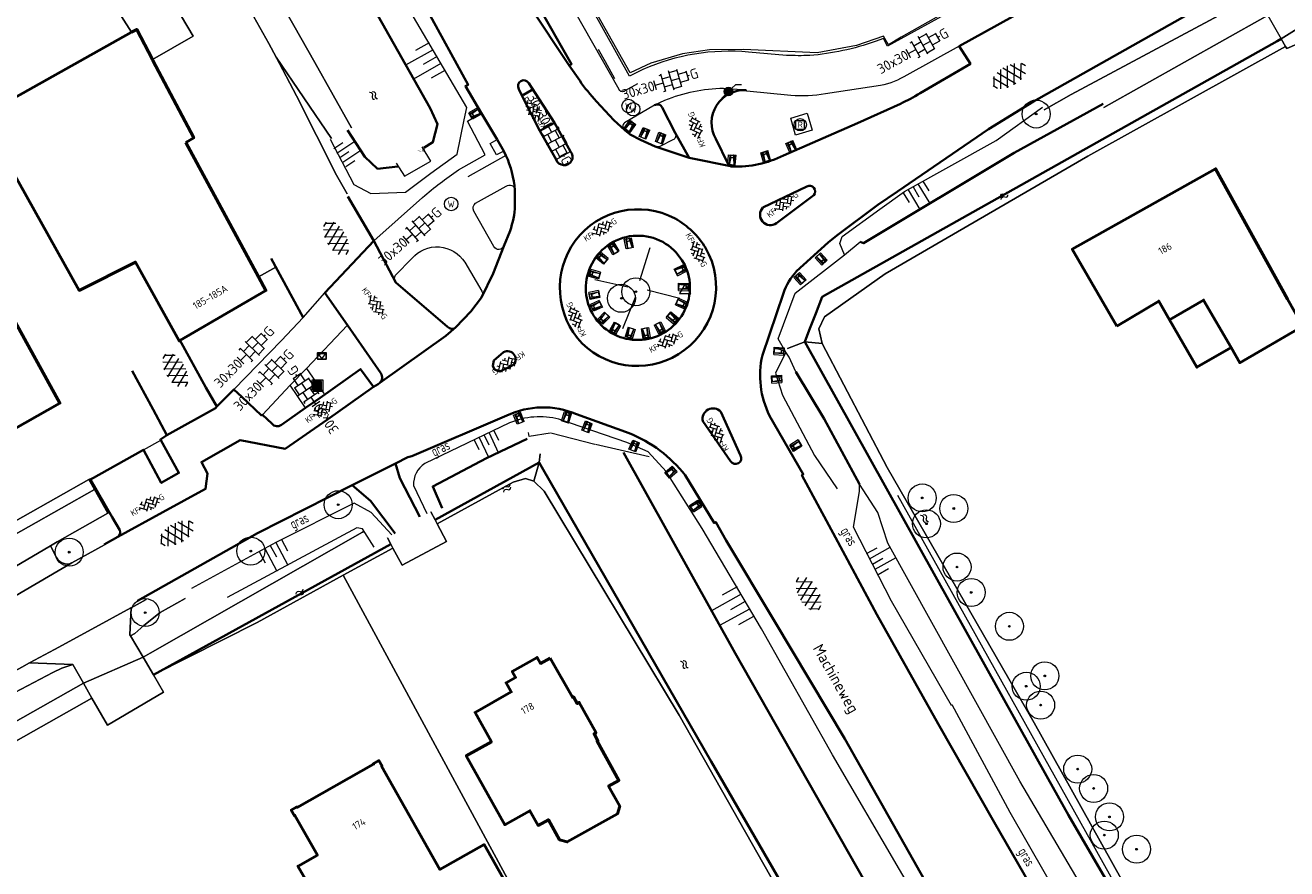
# Model space of a CAD drawing. Header units: metres. Extents: x 113441 to 115918, y 474822 to 477887.
# Tile 41 of 145: x 114567 to 114680, y 476034 to 476109. Entities that reach past the tile are written whole.
import ezdxf
from ezdxf.enums import TextEntityAlignment as Align

# ---------------------------------------------------------------- set-up
doc = ezdxf.new("R2010")
doc.units = ezdxf.units.M
doc.layers.get('0').update_dxf_attribs({"color": 252})
for name, color, linetype, lineweight in [('B-WE-GK-BESCHOEIING-G', 252, 'GK-BESCHOEIING', 35), ('B-WE-GK-KEERWAND_DAMWAND_STAAL-G', 30, 'Continuous', 18), ('B-WE-GR-BOOM-S', 90, 'Continuous', 13), ('B-WE-GR-GRAS-GV', 252, 'Continuous', 13), ('B-WE-GR-GROENVOORZIENING-GV', 252, 'Continuous', 18), ('B-WE-GW-TALUD-S', 90, 'Continuous', 18), ('B-WE-GW-TALUD_KRUIN-G', 252, 'Continuous', 18), ('B-WE-IE-MEUBILAIR_WEGMEUBILAIR_AFVALBAK-S', 7, 'Continuous', 18), ('B-WE-IE-MEUBILAIR_WEGMEUBILAIR_BRIEVENBUS-S', 7, 'Continuous', 18), ('B-WE-IE-MEUBILAIR_WEGMEUBILAIR_PARKEERMAATREGEL-S', 7, 'Continuous', 18), ('B-WE-IE-MEUBILAIR_WEGMEUBILAIR_RECLAMEZUIL-S', 7, 'Continuous', 18), ('B-WE-IE-TERREINAFSCHEIDING_KUNSTMATIG_HEKWERK-G', 252, 'IE-TERREINAFSCHEIDING-KUNSTMATIG', 18), ('B-WE-IE-TERREINAFSCHEIDING_NATUURLIJK_HAAG-G', 60, 'IE-TERREINAFSCHEIDING-NATUURLIJK-HAAG', 18), ('B-WE-KL-WATER_STRAATPOT-S', 170, 'Continuous', 18), ('B-WE-KW-KUNSTWERK-G', 170, 'Continuous', 18), ('B-WE-KW-KUNSTWERK_DEK-GV', 252, 'Continuous', 18), ('B-WE-KW-KUNSTWERK_LANDHOOFD-GV', 252, 'Continuous', 18), ('B-WE-MO-ONDERZOEK_PEILBUIS-S', 150, 'Continuous', 18), ('B-WE-OG-BEBOUWING-GV', 7, 'Continuous', 50), ('B-WE-OG-BEBOUWING-T18', 7, 'Continuous', 50), ('B-WE-OG-BEBOUWING_LUIFEL-GV', 7, 'Continuous', 50), ('B-WE-OG-INFO-T18', 7, 'Continuous', 18), ('B-WE-OG-TERREIN_ERF-GV', 252, 'Continuous', 18), ('B-WE-OG-TOPOGRAFIE-T18', 7, 'Continuous', 18), ('B-WE-OG-TOPOGRAFIE_PIKET-S', 7, 'Continuous', 18), ('B-WE-OG-WATER-GV', 252, 'Continuous', 18), ('B-WE-OG-WATER-S', 130, 'Continuous', 18), ('B-WE-OG-WATER_SLOOT-G', 120, 'Continuous', 18), ('B-WE-OG-WATER_SLOOT-GV', 252, 'Continuous', 18), ('B-WE-OG-WATERPEIL-T18', 150, 'Continuous', 35), ('B-WE-VH-KANTOPSLUITING_ELEMENT_VERLAAGDEBAND-G', 252, 'Continuous', 18), ('B-WE-VH-KANTOPSLUITING_INRITBAND-G', 210, 'Continuous', 18), ('B-WE-VH-KANTVERHARDING_ASFALT-G', 60, 'Continuous', 35), ('B-WE-VH-KANTVERHARDING_BETONSTRAATSTEEN-G', 60, 'Continuous', 35), ('B-WE-VH-KANTVERHARDING_GRIND-G', 60, 'Continuous', 35), ('B-WE-VH-KANTVERHARDING_TEGEL-G', 60, 'Continuous', 18), ('B-WE-VH-VERHARDING_ASFALT-S', 252, 'Continuous', 18), ('B-WE-VH-VERHARDING_BETONSTRAATSTEEN-S', 252, 'Continuous', 18), ('B-WE-VH-VERHARDING_GESLOTEN-GV', 252, 'Continuous', 18), ('B-WE-VH-VERHARDING_HALFVERHARDING-GV', 252, 'Continuous', 18), ('B-WE-VH-VERHARDING_OPEN-GV', 252, 'Continuous', 18), ('B-WE-VH-VERHARDING_TEGEL-S', 252, 'Continuous', 18)]:
    doc.layers.add(name, color=color, linetype=linetype, lineweight=lineweight)
doc.layers.get('0').freeze()
doc.styles.add('NLCS-ISO', font='NLCS-ISO.ttf')
doc.styles.add('NLCS-ISO-ANNOTATIEF-T18', font='NLCS-ISO.ttf', dxfattribs={"height": 1.8})
doc.linetypes.add('GK-BESCHOEIING', pattern='A,30,-5,[1,NLCS.SHX,S=1,R=0,X=0,Y=0],-5', length=40)
doc.linetypes.add('IE-TERREINAFSCHEIDING-KUNSTMATIG', pattern='A,4,[82,NLCS.SHX,S=0.75,R=90,X=0,Y=0],4,-2', length=10)
doc.linetypes.add('IE-TERREINAFSCHEIDING-NATUURLIJK-HAAG', pattern='A,7,-1.5,[67,NLCS.SHX,S=0.75,R=45,X=0,Y=0],-1.5', length=10)

# ---------------------------------------------------------------- blocks, each defined once
blk = doc.blocks.new('SOG-PIKET-SO')
blk.add_lwpolyline([(-1, -0.58), (1, -0.58), (0, 1.15), (-1, -0.58)])
blk = doc.blocks.new('SKL-WATER_STRAATPOT-SO')
blk.add_circle((0, 0), 1.2)
at = {"style": 'NLCS-ISO'}
blk.add_text('W', height=1.2, rotation=360, dxfattribs=at).set_placement((-0.64, -0.63))
blk = doc.blocks.new('SIE-WEG_AFVALBAK-SO')
at = {"linetype": 'ByBlock', "lineweight": 18}
h = blk.add_hatch(color=0, dxfattribs=at)
h.dxf.hatch_style = 1
h.paths.add_polyline_path([(-0.75, -0.75), (0.75, -0.75), (0.75, 0.75), (-0.75, 0.75)])
at = {"color": 0, "linetype": 'ByBlock', "lineweight": 18}
for points in [[(-1, -1), (1, -1), (1, 1), (-1, 1)], [(-0.75, -0.75), (0.75, -0.75), (0.75, 0.75), (-0.75, 0.75)]]:
    blk.add_lwpolyline(points, close=True, dxfattribs=at)
blk = doc.blocks.new('SIE-WEG_BRIEVENBUS-SO')
at = {"flags": 128}
for points in [[(-0.84, 0.48), (-0.84, -0.43, 0.414214), (-0.73, -0.54), (0.73, -0.54, 0.414214), (0.84, -0.43), (0.84, 0.48, 0.414214), (0.73, 0.59), (-0.73, 0.59, 0.414214)], [(-0.79, 0.48), (-0.79, -0.43, 0.414214), (-0.73, -0.48), (0.73, -0.48, 0.414214), (0.79, -0.43), (0.79, 0.48, 0.414214), (0.73, 0.54), (-0.73, 0.54, 0.414214)]]:
    blk.add_lwpolyline(points, format="xyb", close=True, dxfattribs=at)
for points in [[(-0.73, 0.48), (0, -0.48), (0.73, 0.48)], [(-0.73, 0.48), (0.73, 0.48)]]:
    blk.add_lwpolyline(points, dxfattribs=at)
blk = doc.blocks.new('SVH-BSS_KEIFORMAAT_KEPER_KL-SO')
for p, q in [((-3.44, -0.47), (-2.97, 0)), ((-3.31, 0.34), (-1.48, -1.48)), ((-2.52, 1.03), (-1.48, 0)), ((-2.23, -0.74), (0, 1.48)), ((-2.23, 0.74), (-1.57, 1.4)), ((-1.77, -1.77), (0, 0)), ((-0.74, 0.74), (1.48, -1.48)), ((-0.1, 1.58), (1.48, 0)), ((0.74, 0.74), (1.4, 1.4)), ((0.74, -0.74), (2.46, 0.98)), ((1.06, -1.91), (2.97, 0)), ((2.23, 0.74), (3.31, -0.34)), ((-0.74, -0.74), (0.5, -1.99)), ((-0.52, -2), (0, -1.48)), ((2.23, -0.74), (2.72, -1.24))]:
    blk.add_line(p, q)
at = {"style": 'NLCS-ISO'}
blk.add_attdef('FORMAAT', text='', height=1.8, dxfattribs=at).set_placement((-3.47, -0.23), align=Align.MIDDLE_RIGHT)
blk.add_attdef('KLEUR', text='', height=1.8, dxfattribs=at).set_placement((3.32, -0.22), align=Align.MIDDLE_LEFT)
at = {"style": 'NLCS-ISO', "flags": 1}
blk.add_attdef('FUNCTIE', text='', height=1.8, dxfattribs=at).set_placement((0.12, -3.58), align=Align.MIDDLE_CENTER)
blk = doc.blocks.new('SGR-BOOM_01')
at = {"ltscale": 0.1}
h = blk.add_hatch(color=256, dxfattribs=at)
edge = h.paths.add_edge_path()
edge.add_arc((0, 0), 0.15, 0, 360)
for radius in [2.5, 0.045]:
    blk.add_circle((0, 0), radius)
blk.add_circle((0, 0), 0.15, dxfattribs=at)
blk = doc.blocks.new('SIE-WEG_RECLAMEZUIL-SO')
for p, q in [((-0.7777, 0.7777), (0.7777, 0.7777)), ((-0.7777, -0.7777), (-0.7777, 0.7777)), ((0.7777, -0.7777), (0.7777, 0.7777)), ((-0.7777, -0.7777), (0.7777, -0.7777))]:
    blk.add_line(p, q)
blk.add_circle((0, 0), 1.1)
at = {"style": 'NLCS-ISO'}
blk.add_text('R', height=1.1, dxfattribs=at).set_placement((0, 0), align=Align.MIDDLE_CENTER)
blk = doc.blocks.new('SMO-BODEM_PEILBUIS-SO')
h = blk.add_hatch(color=256)
edge = h.paths.add_edge_path()
edge.add_arc((0, 0), 0.75, 0, 360)
at = {"color": 0, "linetype": 'Continuous'}
blk.add_line((1.28, 1.28), (2.29, 1.28), dxfattribs=at)
at = {"color": 0, "linetype": 'Continuous', "flags": 128}
for points in [[(0.53, 0.53), (1.28, 1.28)], [(-1.17, -1.17), (-0.53, -0.53)]]:
    blk.add_lwpolyline(points, dxfattribs=at)
at = {"color": 0, "linetype": 'Continuous'}
blk.add_circle((0, 0), 0.75, dxfattribs=at)
at = {"style": 'NLCS-ISO'}
blk.add_attdef('NR', (1.47, -0.77), '', height=1.25, dxfattribs=at)
blk = doc.blocks.new('SGW-TALUD-SO')
for p, q in [((0, 0.502), (0.502, 0.502)), ((0, 0.251), (1.004, 0.251)), ((0, 0), (0.502, 0)), ((0, -0.251), (1.004, -0.251)), ((0, -0.502), (0.502, -0.502))]:
    blk.add_line(p, q)
blk = doc.blocks.new('SVH-ASFALT-SO')
at = {"ltscale": 0.1}
for p, q in [((-2.02, 1.3), (-1.1, 2.9)), ((0.22, -0.04), (-1.38, 2.73)), ((-1.15, 0.42), (0.57, 3.38)), ((1.65, -0.13), (-0.28, 3.22)), ((0, 0), (1.96, 3.4)), ((2.92, 0.07), (0.99, 3.42)), ((1.31, -0.14), (3.19, 3.13)), ((4.02, 0.57), (2.43, 3.33)), ((2.79, 0.04), (4.24, 2.55)), ((4.7, 1.8), (4.29, 2.51)), ((-1.63, 0.76), (-2.07, 1.52))]:
    blk.add_line(p, q, dxfattribs=at)
at = {"style": 'NLCS-ISO'}
blk.add_attdef('KLEUR', text='', height=1.8, dxfattribs=at).set_placement((6.35, 1.54), align=Align.MIDDLE_LEFT)
at = {"style": 'NLCS-ISO', "flags": 1}
blk.add_attdef('FUNCTIE', text='', height=1.8, dxfattribs=at).set_placement((0.87, -2.83), align=Align.MIDDLE_CENTER)
blk = doc.blocks.new('SVH-TEGEL_300X300_DUN_HALFST_KL-SO')
for p, q in [((-3.08, 0.75), (-3, 0.75)), ((-3, -0.83), (-3, 0.83)), ((-3, 0), (-1.5, 0)), ((-1.84, 1.5), (-1.5, 1.5)), ((-1.5, -1.6), (-1.5, 1.6)), ((-1.5, 0.75), (0, 0.75)), ((0, -1.78), (0, 1.78)), ((0, 1.5), (1.5, 1.5)), ((0, 0), (1.5, 0)), ((1.5, -1.6), (1.5, 1.6)), ((1.5, 0.75), (3, 0.75)), ((3, -0.83), (3, 0.83)), ((3, 0), (3.39, 0)), ((-3.08, -0.75), (-3, -0.75)), ((-1.84, -1.5), (-1.5, -1.5)), ((-1.5, -0.75), (0, -0.75)), ((0, -1.5), (1.5, -1.5)), ((1.5, -0.75), (3, -0.75))]:
    blk.add_line(p, q)
at = {"style": 'NLCS-ISO'}
blk.add_attdef('FORMAAT', text='', height=1.8, dxfattribs=at).set_placement((-3.18, 0), align=Align.MIDDLE_RIGHT)
blk.add_attdef('KLEUR', text='', height=1.8, dxfattribs=at).set_placement((3.49, 0), align=Align.MIDDLE_LEFT)
at = {"style": 'NLCS-ISO', "flags": 1}
blk.add_attdef('FUNCTIE', text='', height=1.8, dxfattribs=at).set_placement((0.12, -3.58), align=Align.MIDDLE_CENTER)
blk = doc.blocks.new('SIE-WEG_PARKEERMAATREGEL_SCHAMPBLOK_650X450X400')
for p, q in [((-0.66, -0.88), (-0.66, 0.88)), ((-0.66, 0.88), (0.66, 0.88)), ((-0.42, 0.88), (-0.42, -0.88)), ((-0.26, 0.41), (-0.42, -0.88)), ((-0.26, 0.41), (0.26, 0.41)), ((-0.25, 0.82), (0.26, 0.82)), ((-0.25, 0.47), (-0.25, 0.82)), ((-0.25, 0.47), (0.26, 0.47)), ((0.26, 0.47), (0.26, 0.82)), ((0.26, 0.41), (0.42, -0.88)), ((0.42, 0.88), (0.42, -0.88)), ((0.66, -0.88), (0.66, 0.88)), ((0.66, -0.88), (-0.66, -0.88)), ((-0.41, -0.85), (0.42, -0.85))]:
    blk.add_line(p, q)
for centre, radius, start, end in [((-2.34, 0.61), 2.09, 354.6444, 356.2081), ((-0.19, 0.83), 0.0594, 94.7355, 181.6894), ((0.2, 0.83), 0.059, 357.3838, 80.4793), ((0.86, 0.48), 0.6, 180.7693, 186.2233)]:
    blk.add_arc(centre, radius, start, end)
blk = doc.blocks.new('SOG-WATER-SO')
at = {"flags": 128}
for points in [[(-2.51, 0.56), (-2.43, 0.7, -0.538831), (-0.42, 0.73, 0.605168), (1.26, 0.93, -4.035705)], [(-2.88, -0.71), (-2.79, -0.57, -0.538831), (-0.79, -0.54, 0.605168), (0.89, -0.34, -4.035705)]]:
    blk.add_lwpolyline(points, format="xyb", dxfattribs=at)

msp = doc.modelspace()

# ---------------------------------------------------------------- linework, layer by layer
at = {"layer": 'B-WE-GK-BESCHOEIING-G', "ltscale": 0.5, "flags": 128}
for points in [[(114602.726, 476097.904), (114603.549, 476098.41), (114603.943, 476100.017), (114603.287, 476101.439), (114587.075, 476130.175), (114555.232, 476186.588), (114529.805, 476230.988), (114510.059, 476265.705), (114469.122, 476338.337), (114441.783, 476386.676), (114430.856, 476404.899)], [(114678.895, 476107.44), (114679.251, 476107.64)], [(114637.715, 476083.128), (114638.28, 476084.6), (114678.895, 476107.44)], [(114641.696, 476089.506), (114641.972, 476089.394), (114655.428, 476097.473), (114663.381, 476101.822)], [(114595.921, 476099.487), (114597.473, 476097.12), (114598.606, 476096.039), (114600.401, 476096.249)], [(114637.138, 476081.627), (114637.715, 476083.128)], [(114658.472, 476041.612), (114636.74, 476080.59), (114637.138, 476081.627)], [(114641.621, 476067.898), (114638.467, 476073.726), (114635.938, 476077.925)], [(114611.961, 476071.953), (114608.317, 476070.226), (114603.535, 476067.694), (114604.377, 476065.751)], [(114665.287, 475990.594), (114649.267, 476019.81), (114630.525, 476052.801), (114620.571, 476070.735)], [(114613.025, 476069.832), (114603.736, 476064.72)], [(114638.687, 476025.306), (114637.968, 476026.55), (114637.005, 476028.214), (114628.369, 476043.139), (114613.379, 476069.216), (114613.025, 476069.832)], [(114599.783, 476062.546), (114578.594, 476050.888)], [(114669.9, 476021.85), (114660.28, 476038.37), (114658.472, 476041.612)]]:
    msp.add_lwpolyline(points, dxfattribs=at)
at = {"layer": 'B-WE-GK-KEERWAND_DAMWAND_STAAL-G'}
for points in [[(114635.938, 476077.925), (114635.33, 476079.221), (114635.057, 476079.687), (114634.353, 476080.859), (114635.867, 476084.934), (114640.289, 476088.375), (114641.696, 476089.506)], [(114614.007, 476072.455), (114612.123, 476072.137), (114612.077, 476072.513)], [(114622.848, 476070.336), (114618.048, 476071.428)]]:
    msp.add_lwpolyline(points, dxfattribs=at)
at = {"layer": 'B-WE-GR-GRAS-GV'}
for points in [[(114563.343, 475985.223), (114595.903, 476003.802), (114592.338, 476010.27), (114596.951, 476012.812), (114600.478, 476006.412), (114618.764, 476016.846), (114595.538, 476059.769), (114587.863, 476055.564), (114578.594, 476050.888), (114579.505, 476049.347), (114574.482, 476046.382), (114573.112, 476048.789), (114555.663, 476038.964)], [(114593.739, 476029.913), (114591.5, 476033.811), (114591.513, 476033.818), (114593.233, 476034.791), (114591.229, 476038.333), (114591.186, 476038.309), (114590.905, 476038.805), (114591.401, 476039.086), (114591.426, 476039.042), (114598.25, 476042.901), (114598.225, 476042.945), (114598.73, 476043.23), (114599.006, 476042.743), (114598.962, 476042.718), (114604.171, 476033.509), (114608.105, 476035.734), (114611.645, 476029.474)]]:
    msp.add_lwpolyline(points, dxfattribs=at)
at = {"layer": 'B-WE-GR-GROENVOORZIENING-GV'}
for points in [[(114576.653, 476108.23), (114573.016, 476113.949), (114576.731, 476115.985), (114577.012, 476115.542), (114577.157, 476116.319), (114577.229, 476116.701), (114575.46, 476119.312), (114572.665, 476117.888), (114503.061, 476077.474), (114504.337, 476075.231), (114518.812, 476083.403), (114538.59, 476094.569), (114539.44, 476093.063), (114559.19, 476104.2), (114561.527, 476099.816), (114563.26, 476100.74)], [(114566.23, 476049.29), (114569.63, 476051.1), (114570.42, 476051.48), (114571.406, 476051.788), (114567.537, 476051.936), (114566.835, 476051.554), (114556.931, 476046.129), (114552.704, 476043.786), (114552.252, 476041.271), (114552.317, 476041.165)]]:
    msp.add_lwpolyline(points, close=True, dxfattribs=at)
for points in [[(114658.112, 476101.295), (114660.53, 476102.66), (114674.13, 476109.95), (114677.31, 476111.05), (114676.774, 476111.381), (114676.34, 476111.65), (114675.53, 476111.88), (114675.03, 476111.87), (114674.006, 476112.011), (114673.577, 476111.773)], [(114594.498, 476098.748), (114589.556, 476105.992), (114591.36, 476102.56), (114594.929, 476095.466), (114595.884, 476093.79)], [(114574.668, 476065.355), (114574.522, 476065.296), (114569.995, 476062.754), (114569.396, 476062.389), (114569.953, 476061.351)], [(114571.313, 476060.86), (114574.225, 476062.469)], [(114577.937, 476057.594), (114576.614, 476056.873), (114576.492, 476054.449), (114576.543, 476054.363), (114576.926, 476054.555), (114577.739, 476055.287), (114579.203, 476056.427), (114581.43, 476057.686)]]:
    msp.add_lwpolyline(points, dxfattribs=at)
msp.add_lwpolyline([(114569.953, 476061.351, 0.4046729), (114571.313, 476060.86)], format="xyb", dxfattribs=at)
at = {"layer": 'B-WE-GW-TALUD_KRUIN-G'}
for points in [[(114594.367, 476098.684), (114596.494, 476094.642), (114597.988, 476093.844), (114601.098, 476093.963), (114603.361, 476095.642), (114605.717, 476097.344), (114606.32, 476100.403), (114606.585, 476101.497), (114601.821, 476109.594)], [(114640.289, 476088.375), (114639.88, 476089.358), (114640.082, 476089.998), (114643.447, 476092.444), (114645.654, 476094.002), (114653.83, 476098.559), (114657.957, 476101.532)], [(114635.057, 476079.687), (114634.11, 476077.805), (114634.746, 476075.841), (114637.594, 476070.44), (114639.629, 476067.48)], [(114599.866, 476063.377), (114598.04, 476065.369), (114596.517, 476066.2), (114589.53, 476062.685), (114582.008, 476058.598)]]:
    msp.add_lwpolyline(points, dxfattribs=at)
for points in [[(114664.233, 475997.777), (114663.421, 476001.49), (114658.997, 476009.184), (114652.956, 476020.286), (114645.199, 476033.501), (114639.227, 476043.733), (114632.864, 476054.971), (114627.59, 476063.93), (114624.355, 476069.038), (114622.756, 476070.776), (114620.864, 476071.61), (114614.792, 476073.684, 0.1661546), (114610.382, 476073.354), (114602.815, 476069.744, 0.2666643), (114601.817, 476067.767), (114603.012, 476065.266)], [(114671.281, 476020.424), (114668.222, 476019.289, -0.4001695), (114665.57, 476020.249), (114664.764, 476021.673), (114655.069, 476038.584), (114649.886, 476048.214), (114649.836, 476048.136), (114644.472, 476057.468), (114641.073, 476064.071), (114641.627, 476067.239), (114641.621, 476067.898)]]:
    msp.add_lwpolyline(points, format="xyb", dxfattribs=at)
at = {"layer": 'B-WE-IE-TERREINAFSCHEIDING_KUNSTMATIG_HEKWERK-G'}
msp.add_line((114669.662, 476022.846), (114645.042, 476066.877), dxfattribs=at)
msp.add_lwpolyline([(114650.102, 476110.454), (114645.343, 476107.772), (114644.2, 476107.107), (114643.767, 476107.863), (114641.352, 476107.03), (114637.834, 476106.381), (114631.271, 476106.675), (114628.226, 476106.652), (114625.816, 476106.298), (114622.985, 476105.476)], dxfattribs=at)
at = {"layer": 'B-WE-IE-TERREINAFSCHEIDING_NATUURLIJK_HAAG-G'}
for points in [[(114622.985, 476105.476), (114621.151, 476104.588), (114612.892, 476119.295)], [(114622.014, 476086.065), (114622.95, 476089.012)], [(114618.012, 476086.155), (114620.933, 476085.513)], [(114625.579, 476084.454), (114622.681, 476085.217)], [(114621.592, 476084.548), (114620.472, 476081.765)]]:
    msp.add_lwpolyline(points, dxfattribs=at)
at = {"layer": 'B-WE-KW-KUNSTWERK-G'}
for points in [[(114600.26, 476096.53), (114601.007, 476095.393), (114603.362, 476096.722), (114602.58, 476097.997)], [(114617.99, 476071.436), (114614.067, 476072.444)]]:
    msp.add_lwpolyline(points, dxfattribs=at)
at = {"layer": 'B-WE-KW-KUNSTWERK_DEK-GV'}
msp.add_lwpolyline([(114682.821, 476109.877), (114681.717, 476111.898), (114678.061, 476109.73), (114679.251, 476107.64)], close=True, dxfattribs=at)
at = {"layer": 'B-WE-KW-KUNSTWERK_LANDHOOFD-GV'}
msp.add_lwpolyline([(114683.6, 476108.45), (114683.262, 476109.069), (114682.821, 476109.877), (114679.251, 476107.64), (114679.661, 476106.962), (114679.766, 476106.788)], close=True, dxfattribs=at)
at = {"layer": 'B-WE-OG-BEBOUWING-GV'}
for points in [[(114581.488, 476098.393), (114582.192, 476098.787), (114578.554, 476105.712), (114578.52, 476105.778), (114577.1, 476108.48), (114576.653, 476108.23), (114563.26, 476100.74), (114571.98, 476085.18), (114576.986, 476087.715), (114580.903, 476080.682), (114580.96, 476080.715), (114588.638, 476085.163), (114587.965, 476086.408)], [(114664.59, 476081.99), (114668.334, 476084.227), (114669.298, 476082.557), (114672.341, 476084.318), (114674.791, 476080.085), (114675.572, 476078.736), (114681.182, 476081.983), (114679.84, 476084.41), (114673.405, 476096.048), (114660.61, 476088.86)], [(114565.93, 476082.99), (114564.05, 476081.91), (114559.54, 476090), (114556.17, 476088.101), (114565.145, 476072.229), (114570.246, 476075.113)], [(114614.002, 476052.378), (114613.138, 476051.895), (114612.84, 476052.427), (114610.623, 476051.188), (114610.921, 476050.655), (114610.071, 476050.18), (114610.531, 476049.351), (114607.308, 476047.522), (114608.766, 476044.911), (114606.522, 476043.658), (114609.959, 476037.503), (114612.203, 476038.756), (114612.939, 476037.437), (114613.856, 476037.949), (114614.855, 476036.16), (114615.536, 476035.967), (114620.032, 476038.478), (114620.225, 476039.158), (114619.226, 476040.948), (114620.142, 476041.46), (114618.192, 476044.952), (114618.28, 476045.001), (114617.933, 476045.621), (114618.108, 476045.718), (114616.602, 476048.416), (114616.427, 476048.319), (114616.086, 476048.93), (114615.998, 476048.881)]]:
    msp.add_lwpolyline(points, close=True, dxfattribs=at)
msp.add_lwpolyline([(114611.645, 476029.474), (114608.105, 476035.734), (114604.171, 476033.509), (114598.962, 476042.718), (114599.006, 476042.743), (114598.73, 476043.23), (114598.225, 476042.945), (114598.25, 476042.901), (114591.426, 476039.042), (114591.401, 476039.086), (114590.905, 476038.805), (114591.186, 476038.309), (114591.229, 476038.333), (114593.233, 476034.791), (114591.513, 476033.818), (114591.5, 476033.811), (114593.739, 476029.913)], dxfattribs=at)
at = {"layer": 'B-WE-OG-BEBOUWING_LUIFEL-GV'}
msp.add_lwpolyline([(114669.298, 476082.557), (114671.741, 476078.325), (114674.791, 476080.085), (114672.341, 476084.318)], close=True, dxfattribs=at)
at = {"layer": 'B-WE-OG-TERREIN_ERF-GV'}
for points in [[(114671.286, 476020.577), (114671.85, 476020.82), (114677.494, 476023.608), (114723.464, 476049.691), (114711.87, 476069.85), (114708.33, 476075.99), (114703.852, 476073.402), (114702.926, 476075.006), (114683.6, 476108.45), (114679.766, 476106.788), (114679.661, 476106.962), (114662.002, 476097.179), (114643.915, 476086.655), (114638.493, 476082.836), (114637.987, 476081.757), (114638.295, 476080.452), (114644.084, 476069.381), (114657.217, 476046.586), (114659.653, 476042.217), (114671.309, 476021.308)], [(114580.96, 476080.715), (114580.903, 476080.682), (114576.986, 476087.715), (114571.98, 476085.18), (114563.26, 476100.74), (114561.527, 476099.816), (114564.609, 476094.035), (114545.229, 476082.946), (114525.401, 476071.6), (114524.182, 476073.891), (114501.267, 476060.939), (114503.439, 476057.149), (114503.213, 476057.019), (114505.151, 476053.653), (114505.369, 476053.779), (114514.963, 476037.034), (114514.183, 476036.471), (114514.611, 476035.658), (114539.173, 476049.447), (114552.985, 476057.179), (114563.961, 476063.3), (114572.827, 476068.3), (114573.024, 476068.41)]]:
    msp.add_lwpolyline(points, dxfattribs=at)
for points in [[(114675.572, 476078.736), (114674.791, 476080.085), (114672.341, 476084.318), (114669.298, 476082.557), (114668.334, 476084.227), (114664.59, 476081.99), (114660.61, 476088.86), (114673.405, 476096.048), (114679.84, 476084.41), (114681.182, 476081.983)], [(114556.17, 476088.101), (114559.54, 476090), (114564.05, 476081.91), (114565.93, 476082.99), (114570.246, 476075.113), (114565.145, 476072.229), (114560.025, 476069.333), (114554.99, 476078.47), (114555.58, 476078.8), (114553.21, 476083.1), (114555.38, 476084.04), (114553.79, 476086.76)], [(114635.354, 476029.928), (114635.211, 476030.176), (114625.534, 476047.29), (114613.489, 476067.259), (114612.556, 476068.17), (114611.811, 476068.394), (114610.711, 476068.081), (114603.927, 476064.364), (114604.771, 476062.791), (114600.796, 476060.658), (114599.97, 476062.197), (114595.538, 476059.769), (114618.764, 476016.846), (114634.327, 476025.727), (114635.09, 476026.633), (114635.112, 476027.406)], [(114578.594, 476050.888), (114577.673, 476052.449), (114572.347, 476050.134), (114573.112, 476048.789), (114574.482, 476046.382), (114579.505, 476049.347)], [(114615.536, 476035.967), (114614.855, 476036.16), (114613.856, 476037.949), (114612.939, 476037.437), (114612.203, 476038.756), (114609.959, 476037.503), (114606.522, 476043.658), (114608.766, 476044.911), (114607.308, 476047.522), (114610.531, 476049.351), (114610.071, 476050.18), (114610.921, 476050.655), (114610.623, 476051.188), (114612.84, 476052.427), (114613.138, 476051.895), (114614.002, 476052.378), (114615.998, 476048.881), (114616.086, 476048.93), (114616.427, 476048.319), (114616.602, 476048.416), (114618.108, 476045.718), (114617.933, 476045.621), (114618.28, 476045.001), (114618.192, 476044.952), (114620.142, 476041.46), (114619.226, 476040.948), (114620.225, 476039.158), (114620.032, 476038.478)]]:
    msp.add_lwpolyline(points, close=True, dxfattribs=at)
at = {"layer": 'B-WE-OG-WATER-GV'}
for points in [[(114416.907, 476416.727), (114422.119, 476408.558), (114423.981, 476405.639), (114424.117, 476405.326), (114425.211, 476402.82), (114425.29, 476402.64), (114428.69, 476395.72), (114439.72, 476376.29), (114447.62, 476362.23), (114457.122, 476343.178), (114479.45, 476303.46), (114504.07, 476259.25), (114524.01, 476226.25), (114543.607, 476191.046), (114545.92, 476186.89), (114565.05, 476153.1), (114582.23, 476124.62), (114589.146, 476112.355), (114592.996, 476105.529), (114596.291, 476099.685)], [(114635.208, 476079.99), (114636.74, 476080.59), (114637.138, 476081.627), (114637.715, 476083.128), (114638.28, 476084.6), (114678.895, 476107.44), (114679.251, 476107.64), (114682.821, 476109.877)], [(114677.846, 476109.61), (114663.429, 476101.517)], [(114669.151, 476021.544), (114669.9, 476021.85), (114660.28, 476038.37), (114658.472, 476041.612), (114636.74, 476080.59), (114635.208, 476079.99)], [(114603.35, 476065.439), (114603.736, 476064.72), (114613.025, 476069.832), (114613.105, 476070.61)], [(114613.105, 476070.61), (114613.025, 476069.832), (114613.379, 476069.216), (114628.369, 476043.139), (114637.005, 476028.214), (114637.968, 476026.55), (114638.687, 476025.306), (114641.214, 476020.712), (114661.835, 475984.513), (114661.835, 475984.513)], [(114597.403, 476063.691), (114597.258, 476063.608), (114578.291, 476052.801), (114577.673, 476052.449), (114578.594, 476050.888), (114599.783, 476062.546), (114599.48, 476063.11)]]:
    msp.add_lwpolyline(points, dxfattribs=at)
msp.add_lwpolyline([(114573.112, 476048.789), (114572.347, 476050.134), (114570.999, 476049.372), (114554.964, 476040.316), (114553.375, 476039.419), (114554.162, 476038.119), (114555.663, 476038.964)], close=True, dxfattribs=at)
at = {"layer": 'B-WE-OG-WATER_SLOOT-G'}
for points in [[(114668.527, 476021.412), (114667.597, 476021.607), (114655.949, 476041.39), (114644.162, 476062.631), (114643.273, 476065.357), (114641.621, 476067.898)], [(114598.287, 476062.286), (114597.269, 476063.902), (114596.751, 476063.984), (114585.18, 476057.784)]]:
    msp.add_lwpolyline(points, dxfattribs=at)
at = {"layer": 'B-WE-OG-WATER_SLOOT-GV'}
for points in [[(114583.81, 476116.3), (114588.91, 476107.22), (114589.556, 476105.992), (114594.498, 476098.748)], [(114596.291, 476099.685), (114592.996, 476105.529), (114589.146, 476112.355)], [(114663.429, 476101.517), (114677.846, 476109.61), (114678.061, 476109.73), (114677.31, 476111.05), (114674.13, 476109.95), (114660.53, 476102.66), (114658.112, 476101.295)], [(114671.309, 476021.308), (114659.653, 476042.217), (114657.217, 476046.586), (114644.084, 476069.381), (114638.295, 476080.452), (114636.74, 476080.59), (114658.472, 476041.612), (114660.28, 476038.37), (114669.9, 476021.85), (114669.151, 476021.544)], [(114581.43, 476057.686), (114579.203, 476056.427), (114577.739, 476055.287), (114576.926, 476054.555), (114576.543, 476054.363), (114577.673, 476052.449), (114578.291, 476052.801), (114597.258, 476063.608), (114597.403, 476063.691)]]:
    msp.add_lwpolyline(points, dxfattribs=at)
for points in [[(114679.661, 476106.962), (114679.251, 476107.64), (114678.895, 476107.44), (114638.28, 476084.6), (114637.715, 476083.128), (114637.138, 476081.627), (114636.74, 476080.59), (114638.295, 476080.452), (114637.987, 476081.757), (114638.493, 476082.836), (114643.915, 476086.655), (114662.002, 476097.179)], [(114610.711, 476068.081), (114611.811, 476068.394), (114612.556, 476068.17), (114613.025, 476069.832), (114603.736, 476064.72), (114603.927, 476064.364)], [(114613.379, 476069.216), (114613.025, 476069.832), (114612.556, 476068.17), (114613.489, 476067.259), (114625.534, 476047.29), (114635.211, 476030.176), (114635.354, 476029.928), (114635.112, 476027.406), (114635.09, 476026.633), (114638.687, 476025.306), (114637.968, 476026.55), (114637.005, 476028.214), (114628.369, 476043.139)], [(114595.538, 476059.769), (114599.97, 476062.197), (114599.783, 476062.546), (114578.594, 476050.888), (114587.863, 476055.564)], [(114570.999, 476049.372), (114572.347, 476050.134), (114571.406, 476051.788), (114570.42, 476051.48), (114569.63, 476051.1), (114566.23, 476049.29), (114552.317, 476041.165), (114553.375, 476039.419), (114554.964, 476040.316)]]:
    msp.add_lwpolyline(points, close=True, dxfattribs=at)
at = {"layer": 'B-WE-VH-KANTOPSLUITING_ELEMENT_VERLAAGDEBAND-G'}
msp.add_lwpolyline([(114619.789, 476104.073), (114618.939, 476105.576), (114618.324, 476106.673)], dxfattribs=at)
at = {"layer": 'B-WE-VH-KANTOPSLUITING_INRITBAND-G'}
msp.add_lwpolyline([(114609.869, 476097.616), (114609.212, 476097.274), (114608.644, 476098.307), (114609.284, 476098.653)], dxfattribs=at)
at = {"layer": 'B-WE-VH-KANTVERHARDING_ASFALT-G'}
for points in [[(114669.307, 476010.269), (114669.022, 476010.816), (114664.019, 476019.714), (114653.645, 476037.742), (114648.639, 476046.493), (114643.175, 476056.257), (114639.473, 476063.146), (114636.476, 476068.692), (114636.6, 476068.782), (114633.587, 476074, -0.1716389), (114632.955, 476079.395), (114634.84, 476084.929, -0.1014753), (114636, 476086.898), (114638.813, 476089.45), (114639.593, 476090.095), (114643.245, 476092.821), (114645, 476094.017), (114653.126, 476099.579), (114657.153, 476102.057), (114674.205, 476111.686)], [(114574.202, 476062.506), (114575.427, 476063.198), (114579.433, 476065.386), (114583.251, 476067.466), (114583.415, 476068.861), (114582.887, 476069.872), (114586.337, 476071.808), (114590.351, 476071.033), (114594.131, 476073.66), (114598.247, 476076.574), (114598.646, 476076.819), (114598.794, 476076.924), (114604.703, 476081.125), (114605.603, 476081.911), (114606.932, 476083.292), (114607.883, 476084.555), (114608.923, 476086.697), (114609.868, 476089.147), (114610.431, 476090.51, 0.0752311), (114610.87, 476092.738), (114610.87, 476093.552), (114610.861, 476094.144, 0.0887712), (114610.06, 476097.231), (114609.869, 476097.616), (114609.284, 476098.653), (114607.863, 476101.033), (114606.444, 476103.416), (114606.679, 476103.521), (114602.959, 476110.316)], [(114657.574, 476110.892), (114650.526, 476106.995), (114651.529, 476105.394), (114647.046, 476102.778, -0.0104847), (114645.273, 476101.829), (114641.456, 476100.12), (114634.842, 476097.227, -0.1259777), (114630.266, 476096.243), (114626.412, 476097.027), (114623.372, 476098.013), (114622.083, 476098.621), (114621.166, 476099.102), (114620.681, 476099.499), (114619.685, 476100.375), (114618.148, 476102.055, -0.0341941), (114616.644, 476103.905), (114615.703, 476105.264), (114612.179, 476110.57)], [(114612.387, 476103.26), (114612.103, 476103.689, 0.9959112), (114611.209, 476103.157), (114611.428, 476102.709), (114613.085, 476099.427), (114614.538, 476096.869, 1.1928425), (114615.84, 476097.586), (114614.411, 476100.148), (114612.387, 476103.26)], [(114633.008, 476092.581, 0.9233392), (114634.211, 476091.186), (114637.539, 476093.692, 0.8212043), (114636.918, 476094.47), (114633.008, 476092.581)], [(114627.883, 476088.989, -0.3807976), (114625.986, 476079.849, -0.3703654), (114616.864, 476080.448, -0.3633339), (114616.249, 476089.616, -0.3701135), (114625.155, 476091.599, -0.1322872), (114627.896, 476088.962), (114627.883, 476088.989)], [(114608.975, 476078.918), (114608.88, 476078.467), (114609.032, 476078.12), (114609.513, 476077.959), (114610.633, 476078.476, 0.9473719), (114609.853, 476079.668), (114608.975, 476078.918)], [(114665.34, 475998.153), (114665.84, 476000.15), (114660.544, 476009.693), (114653.458, 476022.071), (114647.449, 476032.512), (114640.299, 476045.158), (114634.029, 476055.657), (114629.717, 476062.862), (114628.812, 476064.507), (114628.648, 476064.434), (114626.058, 476068.685, 0.1330556), (114621.06, 476072.436), (114616.355, 476074.147, 0.2144648), (114610.132, 476074.015), (114601.673, 476070.396), (114601.311, 476070.297), (114600.208, 476069.729), (114596.346, 476067.803), (114587.899, 476063.526), (114577.181, 476057.475)], [(114631.001, 476070.46, -0.9744375), (114630.119, 476069.933), (114627.626, 476073.514, -0.7589688), (114629.235, 476074.36), (114631.001, 476070.46)]]:
    msp.add_lwpolyline(points, format="xyb", dxfattribs=at)
for points in [[(114595.955, 476093.559), (114598.281, 476089.608)], [(114591.962, 476082.762), (114589.113, 476088.03)], [(114580.917, 476080.794), (114583.285, 476076.511), (114584.258, 476074.83)], [(114579.789, 476072.255), (114578.572, 476074.55), (114576.704, 476078.02)]]:
    msp.add_lwpolyline(points, dxfattribs=at)
at = {"layer": 'B-WE-VH-KANTVERHARDING_BETONSTRAATSTEEN-G'}
for points in [[(114615.703, 476105.264), (114615.929, 476105.383), (114612.805, 476110.842), (114610.525, 476114.887), (114609.684, 476114.341)], [(114613.085, 476099.427), (114614.411, 476100.148)]]:
    msp.add_lwpolyline(points, dxfattribs=at)
for points in [[(114612.387, 476103.26, -0.4700446), (114612.355, 476103.045), (114611.624, 476102.634, -0.2913681), (114611.428, 476102.709)], [(114631.499, 476103.058, 0.5964256), (114628.803, 476098.705), (114629.909, 476096.444, 0.2701835), (114630.266, 476096.243)], [(114623.312, 476101.705, -0.4613782), (114624.005, 476101.514), (114625.157, 476099.259), (114626.412, 476097.027)], [(114598.794, 476076.924, 0.371879), (114598.9, 476077.791), (114595.912, 476082.069), (114593.908, 476084.958), (114598.281, 476089.608), (114600.228, 476085.889), (114604.86, 476081.946, 0.4566507), (114605.603, 476081.911)], [(114626.017, 476087.471, -0.5273189), (114622.209, 476080.786, -0.5350655), (114617.403, 476086.722, -0.5872675), (114625.265, 476088.562), (114625.778, 476087.893), (114626.017, 476087.471)], [(114575.427, 476063.198, 0.396276), (114575.584, 476063.779), (114574.92, 476064.954), (114572.991, 476068.323), (114577.703, 476070.959), (114579.289, 476068.005), (114580.867, 476068.892), (114579.252, 476071.822), (114579.222, 476071.893), (114579.789, 476072.255), (114584.138, 476074.687), (114584.258, 476074.83), (114585.783, 476076.345), (114586.486, 476075.676), (114588.256, 476074.034), (114588.338, 476074.083), (114589.174, 476073.301, 0.4286564), (114590.014, 476073.181), (114592.183, 476074.705), (114593.467, 476075.591), (114597.092, 476078.166), (114598.247, 476076.574)]]:
    msp.add_lwpolyline(points, format="xyb", dxfattribs=at)
at = {"layer": 'B-WE-VH-KANTVERHARDING_GRIND-G'}
for points in [[(114600.208, 476069.729), (114600.602, 476068.443), (114602.369, 476064.985)], [(114600.182, 476063.497), (114597.976, 476066.395), (114596.346, 476067.803)]]:
    msp.add_lwpolyline(points, dxfattribs=at)
at = {"layer": 'B-WE-VH-KANTVERHARDING_TEGEL-G'}
for points in [[(114650.402, 476110.424), (114644.137, 476106.978), (114643.764, 476107.666), (114643.021, 476107.392, -0.0621189), (114637.18, 476106.142, -0.0128479), (114635.112, 476106.152), (114631.721, 476106.451, 0.1288291), (114622.281, 476104.889), (114621.1, 476104.297), (114616.611, 476112.407)], [(114621.803, 476103.609), (114620.689, 476102.987, -0.4683409), (114620.171, 476103.102), (114615.472, 476111.402)], [(114650.526, 476106.995), (114645.838, 476104.406, -0.1003826), (114643.491, 476103.475), (114638.58, 476102.717, -0.0671503), (114635.481, 476102.587), (114631.553, 476102.962), (114631.499, 476103.058), (114629.482, 476103.2, 0.0905036), (114624.224, 476102.134), (114623.312, 476101.705), (114620.643, 476100.149, 0.488019), (114620.681, 476099.499)], [(114598.281, 476089.608), (114602.629, 476093.486, -0.0321944), (114605.829, 476095.933), (114608.208, 476097.281), (114606.632, 476100.302), (114607.863, 476101.033)], [(114625.157, 476099.259, -0.4533713), (114624.975, 476098.614), (114623.787, 476098.021, -0.1157356), (114623.372, 476098.013)], [(114609.868, 476089.147, -0.6567069), (114608.994, 476089.101), (114607.188, 476092.263, -0.3674266), (114607.35, 476092.984), (114610.095, 476094.49, -0.6125666), (114610.861, 476094.144)], [(114600.228, 476085.889, -0.3374996), (114600.215, 476086.555), (114601.676, 476088.044, -0.5075975), (114606.386, 476087.691), (114607.921, 476085.106, -0.2464434), (114607.883, 476084.555)]]:
    msp.add_lwpolyline(points, format="xyb", dxfattribs=at)
for points in [[(114635.924, 476099.051), (114635.48, 476100.561), (114636.954, 476100.994), (114637.397, 476099.484), (114635.924, 476099.051)], [(114614.538, 476096.869), (114615.84, 476097.586)], [(114610.06, 476097.231), (114606.659, 476095.31)], [(114585.783, 476076.345), (114590.043, 476080.723), (114591.962, 476082.762), (114593.908, 476084.958)], [(114588.338, 476074.083), (114590.813, 476076.727), (114592.248, 476078.229), (114595.912, 476082.069)], [(114592.248, 476078.229), (114593.815, 476075.989)], [(114592.183, 476074.705), (114590.813, 476076.727)], [(114577.703, 476070.959), (114579.252, 476071.822)]]:
    msp.add_lwpolyline(points, dxfattribs=at)
at = {"layer": 'B-WE-VH-VERHARDING_GESLOTEN-GV'}
for points in [[(114574.482, 476120.379), (114575.46, 476119.312), (114577.229, 476116.701), (114577.157, 476116.319), (114579.403, 476112.501), (114579.42, 476112.51), (114582.156, 476107.887), (114578.52, 476105.778), (114578.554, 476105.712), (114582.192, 476098.787), (114581.488, 476098.393), (114587.965, 476086.408), (114589.522, 476087.249)], [(114595.884, 476093.79), (114594.929, 476095.466), (114591.36, 476102.56), (114589.556, 476105.992), (114588.91, 476107.22), (114583.81, 476116.3)], [(114574.225, 476062.469), (114571.313, 476060.86), (114554.627, 476051.106), (114547.555, 476047.084), (114545.005, 476045.74), (114537.344, 476041.342), (114541.045, 476037.259), (114545.969, 476040.042), (114547.082, 476040.671), (114552.704, 476043.786), (114556.931, 476046.129), (114566.835, 476051.554), (114567.537, 476051.936), (114569.778, 476053.153), (114573.112, 476054.965), (114576.591, 476056.861), (114576.614, 476056.873), (114577.937, 476057.594)], [(114569.953, 476061.351), (114569.396, 476062.389), (114565.715, 476060.232), (114554.705, 476054.174), (114553.764, 476053.519), (114554.34, 476052.475), (114554.627, 476051.106), (114571.313, 476060.86)]]:
    msp.add_lwpolyline(points, dxfattribs=at)
msp.add_lwpolyline([(114571.313, 476060.86, -0.4046729), (114569.953, 476061.351)], format="xyb", dxfattribs=at)
msp.add_lwpolyline([(114576.543, 476054.363), (114576.492, 476054.449), (114576.614, 476056.873), (114576.591, 476056.861), (114573.112, 476054.965), (114569.778, 476053.153), (114567.537, 476051.936), (114571.406, 476051.788), (114572.347, 476050.134), (114577.673, 476052.449)], close=True, dxfattribs=at)
at = {"layer": 'B-WE-VH-VERHARDING_HALFVERHARDING-GV'}
msp.add_lwpolyline([(114599.48, 476063.11), (114599.783, 476062.546), (114599.97, 476062.197), (114600.796, 476060.658), (114604.771, 476062.791), (114603.927, 476064.364), (114603.736, 476064.72), (114603.35, 476065.439)], dxfattribs=at)
at = {"layer": 'B-WE-VH-VERHARDING_OPEN-GV'}
for points in [[(114579.403, 476112.501), (114578.914, 476112.237), (114577.012, 476115.542), (114576.731, 476115.985), (114573.016, 476113.949), (114576.653, 476108.23), (114577.1, 476108.48), (114578.52, 476105.778), (114582.156, 476107.887), (114579.42, 476112.51)], [(114573.33, 476067.407), (114572.827, 476068.3), (114563.961, 476063.3), (114564.458, 476062.43)], [(114574.522, 476065.296), (114573.33, 476067.407), (114564.458, 476062.43), (114565.715, 476060.232), (114569.396, 476062.389), (114569.995, 476062.754)]]:
    msp.add_lwpolyline(points, close=True, dxfattribs=at)
for points in [[(114589.522, 476087.249), (114587.965, 476086.408), (114588.638, 476085.163), (114580.96, 476080.715)], [(114573.024, 476068.41), (114572.827, 476068.3), (114573.33, 476067.407), (114573.465, 476067.483)], [(114573.465, 476067.483), (114573.33, 476067.407), (114574.522, 476065.296), (114574.668, 476065.355)]]:
    msp.add_lwpolyline(points, dxfattribs=at)

# ---------------------------------------------------------------- block references
at = {"layer": 'B-WE-GR-BOOM-S', "xscale": 0.5, "yscale": 0.5}
for p in [(114657.393, 476100.924), (114621.663, 476085.068), (114620.37, 476084.481), (114595.09, 476066.064), (114647.222, 476066.667), (114650.041, 476065.723), (114647.597, 476064.357), (114571.077, 476061.826), (114587.288, 476061.921), (114650.327, 476060.498), (114651.596, 476058.229), (114577.862, 476056.432), (114655.004, 476055.208), (114658.163, 476050.788), (114656.505, 476049.86), (114657.791, 476048.174), (114661.1, 476042.462), (114662.522, 476040.737), (114663.938, 476038.206), (114663.476, 476036.573), (114666.355, 476035.318)]:
    msp.add_blockref('SGR-BOOM_01', p, dxfattribs=at)
at = {"layer": 'B-WE-GW-TALUD-S'}
for p, xscale, yscale, zscale, rotation in [((114603.909, 476106.047), 2.804988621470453, 2.804988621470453, 2.804988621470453, 209.4310782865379), ((114595.231, 476097.042), 1.917324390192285, 1.917324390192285, 1.917324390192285, 33.2589597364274), ((114646.406, 476094.421), 2.027230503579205, 2.027230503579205, 2.027230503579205, 300.9829262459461), ((114608.112, 476072.272), 1.936028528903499, 1.936028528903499, 1.936028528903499, 295.3525640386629), ((114589.031, 476062.413), 2.26189610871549, 2.26189610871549, 2.26189610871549, 298.183606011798), ((114642.772, 476060.769), 2.11799052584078, 2.11799052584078, 2.11799052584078, 29.02834913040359), ((114631.427, 476057.412), 3.02616605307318, 3.02616605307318, 3.02616605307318, 209.0327175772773)]:
    msp.add_blockref('SGW-TALUD-SO', p, dxfattribs=dict(at, xscale=xscale, yscale=yscale, zscale=zscale, rotation=rotation))
at = {"layer": 'B-WE-IE-MEUBILAIR_WEGMEUBILAIR_AFVALBAK-S', "xscale": 0.5, "yscale": 0.5, "zscale": 0.5}
msp.add_blockref('SIE-WEG_AFVALBAK-SO', (114593.233, 476076.682), dxfattribs=at)
at = {"layer": 'B-WE-IE-MEUBILAIR_WEGMEUBILAIR_BRIEVENBUS-S', "xscale": 0.5, "yscale": 0.5, "zscale": 0.5}
msp.add_blockref('SIE-WEG_BRIEVENBUS-SO', (114593.634, 476079.323), dxfattribs=at)
at = {"layer": 'B-WE-IE-MEUBILAIR_WEGMEUBILAIR_PARKEERMAATREGEL-S'}
for p, xscale, yscale, zscale, rotation in [((114607.302, 476100.974), 0.5, 0.5, 0.5, 120.0302484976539), ((114621.138, 476099.834), 0.5, 0.5, 0.5, 324.3920104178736), ((114622.434, 476099.203), 0.4999999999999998, 0.4999999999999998, 0.4999999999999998, 336.8171835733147), ((114623.877, 476098.766), 0.5, 0.5, 0.5, 339.1641201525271), ((114633.248, 476097.143), 0.4999999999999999, 0.4999999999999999, 0.4999999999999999, 16.85646893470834), ((114635.539, 476098.015), 0.5, 0.5, 0.5, 23.35688156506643), ((114630.239, 476096.83), 0.4999999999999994, 0.4999999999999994, 0.4999999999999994, 355.9622002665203), ((114621.032, 476089.381), 0.5, 0.5, 0.5, 10.33595960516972), ((114618.638, 476088.067), 0.5, 0.5, 0.5, 50.12654128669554), ((114619.667, 476088.919), 0.4999999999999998, 0.4999999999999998, 0.4999999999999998, 31.83928482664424), ((114638.2, 476087.992), 0.4999999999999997, 0.4999999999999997, 0.4999999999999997, 222.8533133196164), ((114625.627, 476086.991), 0.5, 0.5, 0.5, 296.1998961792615), ((114617.996, 476086.621), 0.4999999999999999, 0.4999999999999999, 0.4999999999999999, 74.01119623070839), ((114636.311, 476086.24), 0.4999999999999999, 0.4999999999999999, 0.4999999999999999, 42.8533133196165), ((114617.952, 476084.775), 0.5, 0.5, 0.5, 102.1681760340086), ((114625.91, 476085.491), 0.5, 0.5, 0.5, 268.5727129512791), ((114618.134, 476083.807), 0.5, 0.5, 0.5, 114.7621288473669), ((114625.724, 476084.014), 0.4999999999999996, 0.4999999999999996, 0.4999999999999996, 246.041615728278), ((114618.799, 476082.709), 0.4999999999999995, 0.4999999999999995, 0.4999999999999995, 135.3020771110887), ((114624.911, 476082.743), 0.4999999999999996, 0.4999999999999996, 0.4999999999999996, 229.136979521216), ((114619.798, 476081.819), 0.5, 0.5, 0.5, 150.1019139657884), ((114621.15, 476081.373), 0.4999999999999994, 0.4999999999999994, 0.4999999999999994, 161.7612363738), ((114622.547, 476081.378), 0.4999999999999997, 0.4999999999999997, 0.4999999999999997, 189.6655223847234), ((114623.791, 476081.844), 0.4999999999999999, 0.4999999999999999, 0.4999999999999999, 206.7988418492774), ((114634.43, 476079.756), 0.4999999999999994, 0.4999999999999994, 0.4999999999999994, 265.4233894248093), ((114634.23, 476077.256), 0.5, 0.5, 0.5, 273.6572046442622), ((114611.219, 476073.776), 0.5, 0.5, 0.5, 22.07696221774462), ((114615.48, 476073.854), 0.5, 0.5, 0.5, 342.3844588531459), ((114617.3, 476073.002), 0.5, 0.5, 0.5, 338.6664525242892), ((114621.513, 476071.302), 0.5, 0.5, 0.5, 337.2358689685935), ((114635.941, 476071.33), 0.4999999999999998, 0.4999999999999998, 0.4999999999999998, 122.1244313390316), ((114624.786, 476068.974), 0.5, 0.5, 0.5, 310.7845450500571), ((114627.009, 476065.941), 0.4999999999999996, 0.4999999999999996, 0.4999999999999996, 302.6469898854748)]:
    msp.add_blockref('SIE-WEG_PARKEERMAATREGEL_SCHAMPBLOK_650X450X400', p, dxfattribs=dict(at, xscale=xscale, yscale=yscale, zscale=zscale, rotation=rotation))
at = {"layer": 'B-WE-IE-MEUBILAIR_WEGMEUBILAIR_RECLAMEZUIL-S', "xscale": 0.5, "yscale": 0.5, "zscale": 0.5}
msp.add_blockref('SIE-WEG_RECLAMEZUIL-SO', (114636.336, 476099.973), dxfattribs=at)
at = {"layer": 'B-WE-KL-WATER_STRAATPOT-S', "xscale": 0.5, "yscale": 0.5, "zscale": 0.5}
for p in [(114621.008, 476101.645), (114621.421, 476101.35), (114605.172, 476092.9)]:
    msp.add_blockref('SKL-WATER_STRAATPOT-SO', p, dxfattribs=at)
at = {"layer": 'B-WE-MO-ONDERZOEK_PEILBUIS-S', "xscale": 0.5, "yscale": 0.5, "zscale": 0.5}
msp.add_blockref('SMO-BODEM_PEILBUIS-SO', (114629.931, 476102.934), dxfattribs=at)
at = {"layer": 'B-WE-OG-TOPOGRAFIE_PIKET-S', "xscale": 0.5, "yscale": 0.5, "zscale": 0.5}
msp.add_blockref('SOG-PIKET-SO', (114626.066, 476085.212), dxfattribs=at)
at = {"layer": 'B-WE-OG-WATER-S', "xscale": 0.2, "yscale": 0.2, "zscale": 0.2}
for p, rotation in [((114598.301, 476102.438), 299.6579608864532), ((114654.686, 476093.699), 29.66966834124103), ((114610.304, 476067.586), 29.66966834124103), ((114647.486, 476064.691), 299.6579608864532), ((114591.83, 476058.225), 29.66966834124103), ((114626.046, 476051.657), 299.6579608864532)]:
    msp.add_blockref('SOG-WATER-SO', p, dxfattribs=dict(at, rotation=rotation))
at = {"layer": 'B-WE-VH-VERHARDING_ASFALT-S'}
for p, xscale, yscale, zscale, rotation in [((114654.828, 476103.278), 0.5, 0.5, 0.5, 29.45216833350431), ((114593.873, 476090.002), 0.4999999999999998, 0.4999999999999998, 0.4999999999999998, 299.2101357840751), ((114579.533, 476078.214), 0.4999999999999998, 0.4999999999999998, 0.4999999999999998, 299.2101357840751), ((114580.528, 476062.466), 0.4999999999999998, 0.4999999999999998, 0.4999999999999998, 29.12514296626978), ((114638.102, 476057.931), 0.4999999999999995, 0.4999999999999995, 0.4999999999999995, 118.4298398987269)]:
    msp.add_blockref('SVH-ASFALT-SO', p, dxfattribs=dict(at, xscale=xscale, yscale=yscale, zscale=zscale, rotation=rotation))
at = {"layer": 'B-WE-VH-VERHARDING_BETONSTRAATSTEEN-S'}
for p, xscale, yscale, zscale, rotation in [((114612.488, 476101.152), 0.3, 0.3, 0.3, 123.3675899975), ((114626.966, 476099.709), 0.3, 0.3, 0.3, 109.2544088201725), ((114634.871, 476093.019), 0.3, 0.3, 0.3, 36.9883292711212), ((114618.615, 476090.763), 0.3, 0.3, 0.3, 31.11441073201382), ((114627.212, 476088.645), 0.3, 0.3, 0.3, 297.117906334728), ((114598.51, 476083.896), 0.3, 0.3, 0.3, 305.9837462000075), ((114616.205, 476082.761), 0.3000000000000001, 0.3000000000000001, 0.3000000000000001, 114.1233785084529), ((114624.5, 476080.743), 0.3, 0.3, 0.3, 27.54249714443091), ((114610.165, 476078.536), 0.3, 0.3, 0.3, 212.1912175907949), ((114593.7, 476074.645), 0.2999999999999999, 0.2999999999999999, 0.2999999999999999, 35.29943650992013), ((114628.808, 476072.472), 0.2999999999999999, 0.2999999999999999, 0.2999999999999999, 118.560261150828), ((114578.206, 476066.196), 0.3, 0.3, 0.3, 28.6469309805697)]:
    msp.add_blockref('SVH-BSS_KEIFORMAAT_KEPER_KL-SO', p, dxfattribs=dict(at, xscale=xscale, yscale=yscale, zscale=zscale, rotation=rotation)).add_auto_attribs({'FORMAAT': 'KF', 'KLEUR': 'G'})
at = {"layer": 'B-WE-VH-VERHARDING_TEGEL-S'}
for p, xscale, yscale, zscale, rotation in [((114647.299, 476107.058), 0.5, 0.5, 0.5, 28.9070150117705), ((114624.833, 476103.918), 0.5, 0.5, 0.5, 16.39377403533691), ((114614.47, 476098.631), 0.4999999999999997, 0.4999999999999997, 0.4999999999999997, 298.0501918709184), ((114602.274, 476090.717), 0.5, 0.5, 0.5, 41.72899101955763), ((114587.423, 476080.001), 0.5, 0.5, 0.5, 45.7748751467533), ((114589.169, 476077.942), 0.5, 0.5, 0.5, 45.7748751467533), ((114592.259, 476076.284), 0.4999999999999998, 0.4999999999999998, 0.4999999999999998, 124.1262306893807)]:
    msp.add_blockref('SVH-TEGEL_300X300_DUN_HALFST_KL-SO', p, dxfattribs=dict(at, xscale=xscale, yscale=yscale, zscale=zscale, rotation=rotation)).add_auto_attribs({'FORMAAT': '30x30', 'KLEUR': 'G'})

# ---------------------------------------------------------------- texts
at = {"layer": 'B-WE-OG-BEBOUWING-T18', "style": 'NLCS-ISO-ANNOTATIEF-T18'}
for s, rotation, p in [('186', 29.3, (114668.897, 476088.928)), ('185-185A', 30.1, (114583.668, 476084.595)), ('178', 29.6, (114611.999, 476047.884)), ('174', 29.5, (114596.945, 476037.568))]:
    msp.add_text(s, height=0.64, rotation=rotation, dxfattribs=at).set_placement(p, align=Align.MIDDLE)
at = {"layer": 'B-WE-OG-INFO-T18', "style": 'NLCS-ISO', "width": 0.711111}
for rotation, p in [(25.65487, (114603.659, 476070.346)), (25.65487, (114591.051, 476063.874)), (300.6, (114639.887, 476063.717)), (300.6, (114655.736, 476035.112))]:
    msp.add_text('gras', height=0.9, rotation=rotation, dxfattribs=at).set_placement(p)
at = {"layer": 'B-WE-OG-TOPOGRAFIE-T18', "style": 'NLCS-ISO-ANNOTATIEF-T18'}
msp.add_text('Machineweg', height=1, rotation=299.5, dxfattribs=at).set_placement((114639.4, 476050.466), align=Align.MIDDLE)
at = {"layer": 'B-WE-OG-WATERPEIL-T18', "style": 'NLCS-ISO', "oblique": 15, "width": 0.7125}
msp.add_text('-4.58', height=0.25, dxfattribs=at).set_placement((114602.479, 476097.545), align=Align.CENTER)

doc.saveas('drawing.dxf')
